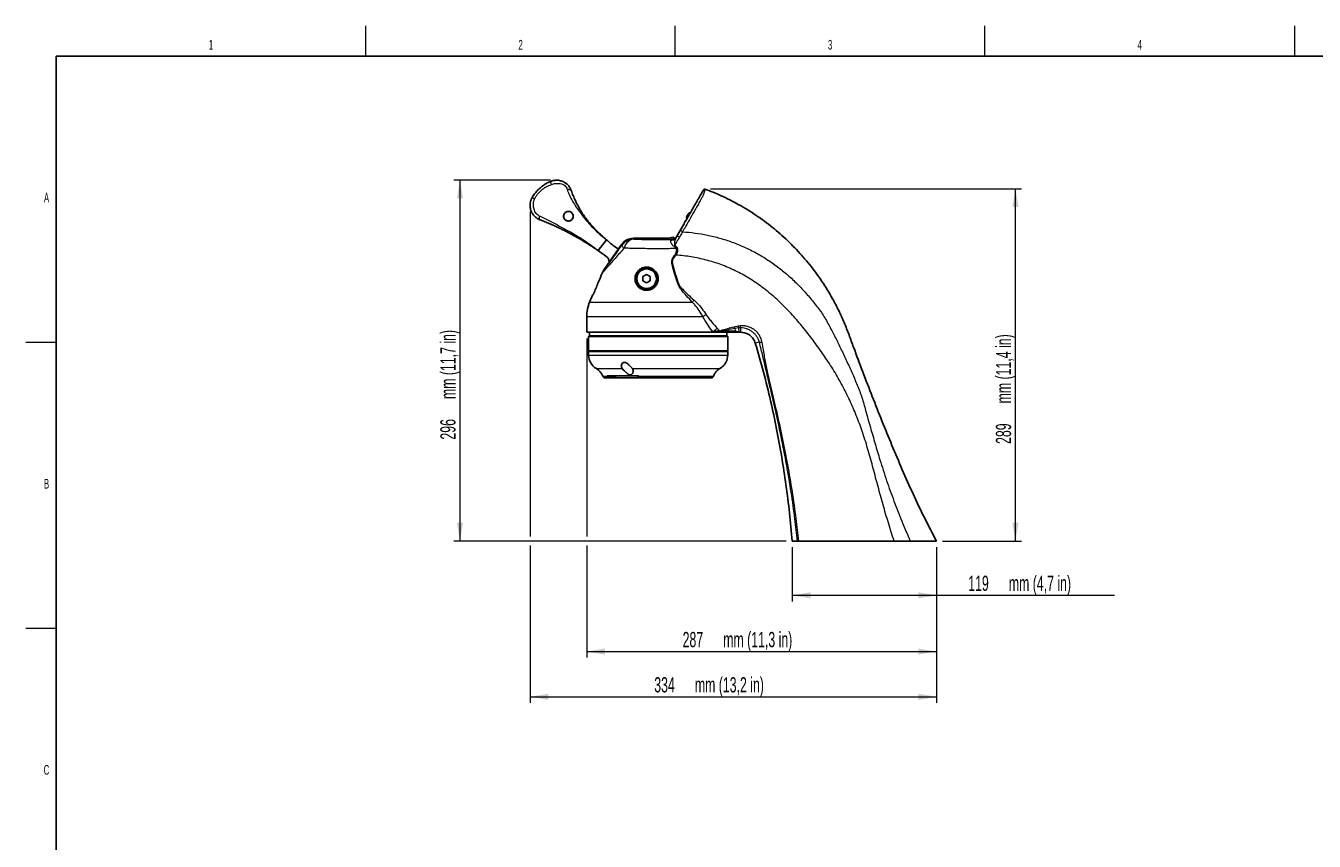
# Model space of a CAD drawing. Header units: millimetres. Extents: x 1 to 419, y 2 to 295.
# Tile 35 of 56: x 2 to 213, y 161 to 295. Entities that reach past the tile are written whole.
import ezdxf

# ---------------------------------------------------------------- set-up
doc = ezdxf.new("R2010")
doc.units = ezdxf.units.MM
doc.header["$PDSIZE"] = -1
doc.styles.add('SLDTEXTSTYLE0', font='TXT', dxfattribs={"width": 0.605})
doc.dimstyles.new('SLDDIMSTYLE4', dxfattribs={"dimtxt": 2.5, "dimasz": 3, "dimexe": 0, "dimexo": 0.0625, "dimtad": 1, "dimdec": 0, "dimlfac": 5, "dimrnd": 1e-09, "dimzin": 12, "dimdsep": 46, "dimtxsty": 'SLDTEXTSTYLE0', "dimsah": 1, "dimcen": 0.09, "dimadec": 0, "dimazin": 3, "dimtfac": 1, "dimtofl": 0, "dimtmove": 0, "dimatfit": 3, "dimfxl": 1, "dimfrac": 2, "dimtolj": 1, "dimtzin": 12, "dimarcsym": 0})

# ---------------------------------------------------------------- blocks, each defined once
blk = doc.blocks.new('_D_8')
at = {"color": 7, "linetype": 'Continuous', "lineweight": 18}
for p, q in [((84.37, 264), (84.37, 210.62)), ((84.37, 209.12), (84.37, 183.29)), ((151.17, 208.87), (151.17, 183.29)), ((84.37, 184.29), (151.17, 184.29))]:
    blk.add_line(p, q, dxfattribs=at)
for points in [[(84.37, 184.29), (87.37, 183.79), (87.37, 184.79)], [(151.17, 184.29), (148.17, 184.79), (148.17, 183.79)]]:
    blk.add_solid(points, dxfattribs=at)
at = {"color": 7, "linetype": 'Continuous', "lineweight": 18, "char_height": 2.5, "attachment_point": 1, "style": 'SLDTEXTSTYLE0'}
for s, insert in [('334', (104.79, 187.51)), ('mm (13,2 in)', (111.46, 187.51))]:
    blk.add_mtext(s, dxfattribs=dict(at, insert=insert))
blk = doc.blocks.new('_D_9')
at = {"color": 7, "linetype": 'Continuous', "lineweight": 18}
for p, q in [((87.74, 269.14), (71.85, 269.14)), ((72.85, 269.14), (72.85, 209.87)), ((126.47, 209.87), (71.85, 209.87))]:
    blk.add_line(p, q, dxfattribs=at)
for points in [[(72.85, 269.14), (72.35, 266.14), (73.35, 266.14)], [(72.85, 209.87), (73.35, 212.87), (72.35, 212.87)]]:
    blk.add_solid(points, dxfattribs=at)
at = {"color": 7, "linetype": 'Continuous', "lineweight": 18, "char_height": 2.5, "attachment_point": 1, "rotation": 90, "style": 'SLDTEXTSTYLE0'}
for s, insert in [('mm (11,7 in)', (69.63, 233.19)), ('296', (69.63, 226.53))]:
    blk.add_mtext(s, dxfattribs=dict(at, insert=insert))
blk = doc.blocks.new('_D_10')
at = {"color": 7, "linetype": 'Continuous', "lineweight": 18}
for p, q in [((127.47, 208.87), (127.47, 199.96)), ((151.17, 208.87), (151.17, 199.96)), ((127.47, 200.96), (151.17, 200.96)), ((151.17, 200.96), (180.44, 200.96))]:
    blk.add_line(p, q, dxfattribs=at)
for points in [[(127.47, 200.96), (130.47, 200.46), (130.47, 201.46)], [(151.17, 200.96), (148.17, 201.46), (148.17, 200.46)]]:
    blk.add_solid(points, dxfattribs=at)
at = {"color": 7, "linetype": 'Continuous', "lineweight": 18, "char_height": 2.5, "attachment_point": 1, "style": 'SLDTEXTSTYLE0'}
for s, insert in [('119', (156.39, 204.18)), ('mm (4,7 in)', (163.06, 204.18))]:
    blk.add_mtext(s, dxfattribs=dict(at, insert=insert))
blk = doc.blocks.new('_D_11')
at = {"color": 7, "linetype": 'Continuous', "lineweight": 18}
for p, q in [((93.69, 243.16), (93.69, 210.62)), ((93.69, 209.12), (93.69, 190.72)), ((151.17, 208.87), (151.17, 190.72)), ((93.69, 191.72), (151.17, 191.72))]:
    blk.add_line(p, q, dxfattribs=at)
for points in [[(93.69, 191.72), (96.69, 191.22), (96.69, 192.22)], [(151.17, 191.72), (148.17, 192.22), (148.17, 191.22)]]:
    blk.add_solid(points, dxfattribs=at)
at = {"color": 7, "linetype": 'Continuous', "lineweight": 18, "char_height": 2.5, "attachment_point": 1, "style": 'SLDTEXTSTYLE0'}
for s, insert in [('287', (109.45, 194.94)), ('mm (11,3 in)', (116.12, 194.94))]:
    blk.add_mtext(s, dxfattribs=dict(at, insert=insert))
blk = doc.blocks.new('_D_12')
at = {"color": 7, "linetype": 'Continuous', "lineweight": 18}
for p, q in [((114.01, 267.72), (165.15, 267.72)), ((164.15, 209.87), (164.15, 267.72)), ((152.17, 209.87), (165.15, 209.87))]:
    blk.add_line(p, q, dxfattribs=at)
for points in [[(164.15, 267.72), (163.65, 264.72), (164.65, 264.72)], [(164.15, 209.87), (164.65, 212.87), (163.65, 212.87)]]:
    blk.add_solid(points, dxfattribs=at)
at = {"color": 7, "linetype": 'Continuous', "lineweight": 18, "char_height": 2.5, "attachment_point": 1, "rotation": 90, "style": 'SLDTEXTSTYLE0'}
for s, insert in [('mm (11,4 in)', (160.93, 232.48)), ('289', (160.93, 225.82))]:
    blk.add_mtext(s, dxfattribs=dict(at, insert=insert))

msp = doc.modelspace()

# ---------------------------------------------------------------- linework, layer by layer
at = {"color": 7, "linetype": 'Continuous', "lineweight": 18}
for p, q in [((57.375, 289.5), (57.375, 294.5)), ((108.25, 289.5), (108.25, 294.5)), ((159.125, 289.5), (159.125, 294.5)), ((210, 294.501), (210, 289.499)), ((6.5, 242.5), (1.5, 242.5)), ((6.5, 195.5), (1.5, 195.5))]:
    msp.add_line(p, q, dxfattribs=at)
at = {"color": 7, "linetype": 'Continuous', "lineweight": 25}
for p, q in [((6.5, 7.5), (6.5, 289.5)), ((6.5, 289.5), (413.5, 289.5)), ((91.1707, 267.3717), (91.1903, 267.3195)), ((86.0216, 262.6317), (85.9903, 262.6448)), ((110.1154, 263.1942), (110.1159, 263.1953)), ((110.1158, 263.1951), (110.1154, 263.1942)), ((110.1204, 263.2031), (110.1156, 263.1948)), ((110.121, 263.204), (110.1202, 263.2026)), ((110.1202, 263.2026), (110.1204, 263.2031)), ((110.2039, 263.3477), (110.121, 263.204)), ((110.2048, 263.349), (110.2039, 263.3477)), ((110.2057, 263.3508), (110.2048, 263.349)), ((110.3151, 263.5402), (110.314, 263.5384)), ((110.3153, 263.5407), (110.3151, 263.5402)), ((110.3426, 263.5878), (110.3153, 263.5407)), ((110.3451, 263.5922), (110.3426, 263.5878)), ((110.3455, 263.5929), (110.3452, 263.5938)), ((108.2719, 259.5595), (109.5761, 261.8185)), ((109.0336, 260.8681), (109.5761, 261.8185)), ((96.9146, 259.3569), (95.5574, 257.5771)), ((96.5563, 254.4854), (99.4164, 258.5701)), ((96.9232, 259.3679), (96.9147, 259.3568)), ((105.9319, 259.5921), (101.3797, 259.5921)), ((107.5312, 259.6795), (107.5057, 259.6795)), ((108.06, 259.6818), (108.1225, 259.6457)), ((108.256, 259.5686), (108.2719, 259.5595)), ((95.5576, 257.577), (95.555, 257.5736)), ((96.2308, 253.8957), (96.5563, 254.4854)), ((103.5319, 253.6523), (102.9319, 253.3059)), ((102.9319, 253.3059), (102.9319, 252.6131)), ((102.9319, 252.6131), (103.5319, 252.2666)), ((104.1319, 253.3059), (103.5319, 253.6523)), ((103.5319, 252.2666), (104.1319, 252.6131)), ((104.1319, 252.6131), (104.1319, 253.3059)), ((94.6706, 250.3795), (94.1587, 249.1138)), ((94.6706, 250.3795), (94.7494, 250.3795)), ((93.6919, 246.7143), (93.6919, 244.1595)), ((114.4666, 244.1595), (93.6919, 244.1595)), ((94.1019, 243.5595), (94.0019, 243.4595)), ((94.1019, 243.5595), (116.7619, 243.5595)), ((94.1319, 244.1595), (94.1319, 243.5595)), ((114.7597, 244.1595), (114.4666, 244.1595)), ((114.8971, 244.1595), (114.7597, 244.1595)), ((116.7319, 243.5595), (116.7319, 244.1595)), ((116.8619, 243.4595), (116.7619, 243.5595)), ((118.9662, 244.1627), (118.6662, 244.1595)), ((94.0019, 243.4595), (94.0019, 241.1195)), ((116.8619, 243.4595), (94.0019, 243.4595)), ((116.8619, 241.1195), (116.8619, 243.4595)), ((94.0019, 241.1195), (94.1019, 241.0195)), ((94.0019, 241.1195), (116.8619, 241.1195)), ((94.0019, 241.0195), (94.0019, 240.4195)), ((94.0019, 241.0195), (116.8619, 241.0195)), ((116.7619, 241.0195), (116.8619, 241.1195)), ((116.8619, 240.4195), (116.8619, 241.0195)), ((97.2664, 236.6795), (96.7217, 236.6795)), ((97.061, 236.929), (97.0449, 236.9795)), ((97.0449, 236.9795), (102.1728, 236.9795)), ((98.3866, 236.6795), (97.2664, 236.6795)), ((102.4, 236.6795), (98.3866, 236.6795)), ((98.4002, 236.6795), (98.4002, 236.9795)), ((102.0652, 236.9446), (102.0657, 236.9433)), ((114.1421, 236.6795), (102.4, 236.6795)), ((112.4635, 236.6795), (112.4635, 236.6795)), ((128.3159, 209.8695), (127.4698, 209.8695)), ((128.4666, 209.8695), (144.2026, 209.8695)), ((146.8539, 209.8695), (151.1719, 209.8695))]:
    msp.add_line(p, q, dxfattribs=at)
at = {"color": 8, "linetype": 'Continuous', "lineweight": 18}
for p, q in [((108.5052, 259.9364), (109.0336, 260.8681)), ((99.478, 258.4518), (99.4164, 258.5701)), ((101.3797, 259.5921), (101.4413, 259.4738)), ((107.4237, 259.4011), (107.4237, 259.6457)), ((108.1428, 258.4661), (108.2825, 258.3718)), ((108.3097, 259.5886), (108.5052, 259.9364)), ((108.1684, 258.2149), (108.0433, 258.2784)), ((108.356, 256.8503), (108.2274, 256.949)), ((108.4355, 257.9104), (108.2305, 257.9042)), ((94.1587, 249.1138), (111.0349, 249.1138)), ((112.8089, 246.7143), (93.6919, 246.7143)), ((117.8539, 245.076), (118.5732, 245.2191)), ((118.6587, 244.8688), (118.0565, 244.7986)), ((118.0565, 244.7986), (118.141, 244.3195)), ((118.5732, 245.2191), (118.8893, 245.2526)), ((118.9624, 244.8759), (118.6587, 244.8688)), ((118.6587, 244.8688), (118.6662, 244.1595)), ((118.9662, 244.876), (118.9623, 244.876)), ((118.9623, 244.876), (118.9624, 244.8759)), ((118.9624, 244.8759), (118.9662, 244.1627)), ((122.0459, 242.5627), (121.3941, 242.365)), ((122.0459, 242.5627), (122.046, 242.5625)), ((122.046, 242.5625), (122.0459, 242.5627)), ((94.0019, 240.4195), (116.8619, 240.4195)), ((95.2719, 238.1854), (99.5278, 238.1854)), ((101.2232, 238.1854), (115.5446, 238.1854)), ((96.351, 236.929), (97.061, 236.929)), ((97.0795, 236.8795), (98.2831, 236.8795)), ((98.2831, 236.8795), (98.2831, 236.9795)), ((102.1728, 236.9795), (102.19, 236.929)), ((102.19, 236.929), (114.5127, 236.929))]:
    msp.add_line(p, q, dxfattribs=at)
at = {"color": 8, "linetype": 'Continuous', "lineweight": 18, "flags": 128}
for points in [[(101.4413, 259.4738), (101.1861, 259.437), (100.9363, 259.3514), (100.6968, 259.2187), (100.4727, 259.0419), (100.2687, 258.8244), (100.0889, 258.5708), (99.937, 258.2864), (99.8162, 257.977)], [(102.0657, 236.9433), (102.0679, 236.9392), (102.0792, 236.9306), (102.098, 236.9252), (102.1235, 236.923), (102.1546, 236.9243), (102.19, 236.929)]]:
    msp.add_lwpolyline(points, dxfattribs=at)
at = {"color": 7, "linetype": 'Continuous', "lineweight": 25, "flags": 128}
for points in [[(95.5626, 257.5735), (95.5597, 257.5755), (95.5574, 257.5771)], [(98.9252, 257.8686), (98.5878, 258.0459), (98.1924, 258.3143)]]:
    msp.add_lwpolyline(points, dxfattribs=at)
at = {"color": 7, "linetype": 'Continuous', "lineweight": 25}
for radius in [1.7, 1.6]:
    msp.add_circle((103.5319, 252.9595), radius, dxfattribs=at)
for centre, radius, start, end in [((110.4869, 263.0149), 0.4126, 154.149825, 213.731955), ((110.6869, 263.3613), 0.4126, 86.268045, 150), ((107.4237, 260.6449), 0.9689, 274.857516, 297.827478), ((70.3053, 221.3398), 44.168, 52.991643, 55.120934), ((96.127, 255.5959), 1.27, 3.883773, 52.991643), ((100.0919, 246.7143), 6.4, 157.979777, 180), ((96.6019, 240.4195), 2.6, 180, 239.23364), ((114.2619, 240.4195), 2.6, 332.473521, 360), ((93.9419, 235.9513), 2.6, 22.089306, 59.23364), ((96.7217, 237.0795), 0.4, 202.089306, 270), ((114.1421, 237.0795), 0.4, 270, 337.910694), ((116.9219, 235.9513), 2.6, 152.552501, 157.910694)]:
    msp.add_arc(centre, radius, start, end, dxfattribs=at)
at = {"color": 8, "linetype": 'Continuous', "lineweight": 18}
for centre, radius, start, end in [((101.4449, 257.0702), 2.4036, 90.085993, 144.914007), ((100.3473, 258.713), 0.9076, 196.727293, 234.193003), ((107.3578, 258.9787), 0.4275, 51.34695, 81.126619), ((169.3344, 225.9234), 69.3069, 151.995236, 152.170874), ((97.3789, 266.1764), 13.409, 323.576639, 324.405859), ((108.4874, 259.2368), 0.6998, 51.945757, 88.547223), ((103.3318, 257.0873), 4.9663, 9.468092, 13.123079), ((108.3905, 259.9476), 2.0377, 271.264101, 275.609533), ((117.6647, 243.0817), 8.9633, 134.886381, 137.702333), ((114.1489, 245.1768), 2.0394, 113.59963, 131.072303), ((115.5506, 243.5799), 1.2293, 106.276185, 151.869267), ((115.388, 243.3959), 0.9888, 86.724771, 129.451237), ((115.7247, 243.8784), 0.3996, 104.822049, 135.295762), ((118.2528, 245.1547), 0.4067, 191.156446, 241.136679), ((119.2526, 245.1993), 0.6797, 178.32795, 209.093755)]:
    msp.add_arc(centre, radius, start, end, dxfattribs=at)
for centre, major_axis, ratio, start_param, end_param in [((100.8449, 260.7296), (4.5365, 6.4996), 0.02447187, 3.44045671, 4.3714735), ((105.4319, 259.6634), (5.3857, 0), 0.05241956, 3.87790392, 5.09122011), ((104.6885, 241.5194), (14.2879, 2.5388), 0.08613948, 0.32865419, 0.68417639)]:
    msp.add_ellipse(centre, major_axis=major_axis, ratio=ratio, start_param=start_param, end_param=end_param, dxfattribs=at)
at = {"color": 7, "linetype": 'Continuous', "lineweight": 25}
for centre, major_axis, ratio, start_param, end_param in [((101.3831, 257.1888), (-1.1101, 2.1325), 0.99825912, 5.80393305, 6.76243756), ((105.9319, 259.676), (1.6, 0), 0.05240778, 4.71238898, 5.91337865)]:
    msp.add_ellipse(centre, major_axis=major_axis, ratio=ratio, start_param=start_param, end_param=end_param, dxfattribs=at)
for points, knots in [([(87.7675, 268.9504), (87.5794, 268.8668), (87.1796, 268.6891), (86.6102, 268.3404), (86.0492, 267.9118), (85.5449, 267.4222), (85.082, 266.8679), (84.8335, 266.462), (84.703, 266.249)], [0, 0, 0, 0, 0.14834904, 0.31526694, 0.48292633, 0.6586899, 0.8208405, 1, 1, 1, 1]), ([(91.1521, 267.425), (91.1162, 267.518), (91.0477, 267.6959), (90.9039, 267.9522), (90.7336, 268.1923), (90.5538, 268.3902), (90.3819, 268.5461), (90.223, 268.6693), (90.0748, 268.7663), (89.941, 268.842), (89.8233, 268.9011), (89.6919, 268.9585), (89.5473, 269.0119), (89.3425, 269.0733), (89.108, 269.1198), (88.8561, 269.1421), (88.6222, 269.1428), (88.3448, 269.1175), (88.0501, 269.0562), (87.8521, 268.9821), (87.7675, 268.9504)], [0, 0, 0, 0, 0.07455088, 0.14252469, 0.21694694, 0.29007593, 0.33632643, 0.38450227, 0.43463327, 0.46329183, 0.49471774, 0.52891362, 0.56588148, 0.6049512, 0.68172292, 0.73634747, 0.78567558, 0.84883127, 0.93542564, 1, 1, 1, 1]), ([(95.2897, 260.876), (95.2321, 260.9332), (95.0757, 261.0888), (94.853, 261.3209), (94.6166, 261.5773), (94.4058, 261.8146), (94.1981, 262.0576), (93.994, 262.3055), (93.6807, 262.701), (93.266, 263.2639), (92.8426, 263.9062), (92.5091, 264.4615), (92.2607, 264.9048), (92.0298, 265.3471), (91.8223, 265.774), (91.6308, 266.1969), (91.4579, 266.6078), (91.2966, 267.019), (91.2005, 267.2889), (91.1521, 267.425)], [0, 0, 0, 0, 0.0318534, 0.08656306, 0.12638511, 0.16853594, 0.21033084, 0.25037792, 0.29236235, 0.40368888, 0.51496029, 0.57746921, 0.63980992, 0.70032131, 0.76139782, 0.81832016, 0.88011149, 0.939561, 1, 1, 1, 1]), ([(109.5761, 261.8185), (109.7095, 262.0495), (110.3758, 263.2035), (111.1289, 264.508), (111.8388, 265.7375), (112.1081, 266.2041), (112.3611, 266.6422), (112.566, 266.9971), (112.7157, 267.2564), (112.8054, 267.4117), (112.9057, 267.5855), (112.9733, 267.7026), (112.984, 267.7211), (112.9893, 267.7303)], [0, 0, 0, 0, 0.07156597, 0.35755871, 0.40543785, 0.45306046, 0.50187512, 0.55077325, 0.59845536, 0.69100736, 0.78361851, 0.89181682, 1, 1, 1, 1]), ([(112.9893, 267.7303), (112.9906, 267.73), (112.9983, 267.7276), (113.0059, 267.7249), (113.0122, 267.7227)], [0, 0, 0, 0, 0.16783191, 1, 1, 1, 1]), ([(151.1719, 209.8695), (150.4979, 211.1449), (149.1491, 213.6977), (147.3051, 217.6217), (145.5322, 221.5837), (143.2834, 226.909), (140.5949, 233.608), (138.2811, 239.673), (136.7978, 243.7381), (136.025, 245.7624), (135.1187, 247.7366), (134.1888, 249.5164), (133.2577, 251.1063), (132.3508, 252.518), (131.3832, 253.8946), (130.3625, 255.2257), (129.2924, 256.5077), (128.1736, 257.7403), (127.0013, 258.9289), (125.7848, 260.063), (124.5286, 261.1406), (123.234, 262.1617), (121.894, 263.1306), (120.5021, 264.0505), (119.0615, 264.9179), (117.5719, 265.7306), (116.0432, 266.4789), (114.5231, 267.1488), (113.5017, 267.5368), (113.0122, 267.7227)], [0, 0, 0, 0, 0.06036183, 0.12080714, 0.18139264, 0.2420024, 0.36270209, 0.48345173, 0.51362464, 0.54380232, 0.57409238, 0.60447161, 0.62780277, 0.65117397, 0.67466666, 0.69820006, 0.72134672, 0.74453297, 0.76783984, 0.79118748, 0.81411498, 0.83708142, 0.86016755, 0.88329436, 0.90688395, 0.93051665, 0.95428155, 0.97809088, 1, 1, 1, 1]), ([(84.703, 266.249), (84.6723, 266.1917), (84.6091, 266.0741), (84.5304, 265.8843), (84.474, 265.7115), (84.4354, 265.5585), (84.4094, 265.4273), (84.3891, 265.2853), (84.3729, 265.09), (84.3742, 264.8143), (84.4176, 264.5018), (84.4893, 264.2397), (84.561, 264.0445), (84.6429, 263.8622), (84.7508, 263.6686), (84.8701, 263.4949), (84.9972, 263.3373), (85.1299, 263.1956), (85.2799, 263.0607), (85.5522, 262.8477), (85.8027, 262.7315), (85.9984, 262.6408)], [0, 0, 0, 0, 0.04448313, 0.09135032, 0.14062219, 0.16906249, 0.19971196, 0.23257248, 0.26764557, 0.33457542, 0.42218072, 0.48423564, 0.52153122, 0.56538347, 0.62178038, 0.67396177, 0.71034723, 0.76122017, 0.8076811, 0.84973866, 1, 1, 1, 1]), ([(85.9984, 262.6408), (86.1401, 262.5859), (86.4141, 262.4798), (86.8132, 262.3196), (87.2061, 262.1579), (87.5996, 261.9914), (87.9996, 261.8176), (88.4681, 261.6087), (89.0085, 261.3595), (89.625, 261.0639), (90.242, 260.7564), (90.9142, 260.4082), (91.6437, 260.0139), (92.431, 259.5677), (93.2201, 259.099), (93.9983, 258.6144), (94.7789, 258.1075), (95.297, 257.751), (95.555, 257.5736)], [0, 0, 0, 0, 0.04435606, 0.08570744, 0.1251911, 0.16667748, 0.20695429, 0.24704056, 0.30792756, 0.36834589, 0.43070004, 0.49288124, 0.57346456, 0.65915268, 0.7449203, 0.83154619, 0.91612397, 1, 1, 1, 1]), ([(91.16, 263.8534), (91.0826, 263.9011), (90.9278, 263.9965), (90.6514, 264.0301), (90.3836, 263.9751), (90.1526, 263.8347), (89.9837, 263.6312), (89.8896, 263.3867), (89.8786, 263.1227), (89.9558, 262.8638), (90.1185, 262.641), (90.349, 262.4854), (90.6168, 262.4177), (90.8881, 262.4431), (91.1332, 262.5555), (91.3269, 262.741), (91.4491, 262.9795), (91.4867, 263.2457), (91.4338, 263.5097), (91.3145, 263.7188), (91.2037, 263.8154), (91.16, 263.8534)], [0, 0, 0, 0, 0.05501342, 0.11004958, 0.16437653, 0.21710165, 0.26852701, 0.31989593, 0.37256129, 0.42714959, 0.4830428, 0.53873929, 0.59318668, 0.64644235, 0.69905292, 0.75147964, 0.80404038, 0.85698725, 0.91051406, 0.96472625, 1, 1, 1, 1]), ([(89.9529, 262.9197), (89.996, 262.8401), (90.082, 262.6807), (90.304, 262.5143), (90.5636, 262.4285), (90.8367, 262.4361), (91.0893, 262.5333), (91.2939, 262.7074), (91.4289, 262.9375), (91.4811, 263.198), (91.4454, 263.4611), (91.3253, 263.6992), (91.1313, 263.8869), (90.8819, 264.0006), (90.6069, 264.0232), (90.3432, 263.9519), (90.1232, 263.8007), (89.9669, 263.5902), (89.8873, 263.3421), (89.8878, 263.1088), (89.9345, 262.9733), (89.9529, 262.9197)], [0, 0, 0, 0, 0.05514132, 0.1102953, 0.16507395, 0.21915367, 0.27254183, 0.3253741, 0.37787234, 0.43030885, 0.48302619, 0.53649794, 0.59119205, 0.64700919, 0.7027905, 0.75700848, 0.80924356, 0.86048266, 0.91217497, 0.96528932, 1, 1, 1, 1]), ([(110.1185, 263.1998), (110.1214, 263.2048), (110.1271, 263.2147), (110.1395, 263.2362), (110.1458, 263.247)], [0, 0, 0, 0, 0.50000338, 1, 1, 1, 1]), ([(110.1465, 263.2483), (110.1491, 263.2527), (110.1578, 263.2678), (110.1701, 263.2891), (110.1788, 263.3043)], [0, 0, 0, 0, 0.2879142, 1, 1, 1, 1]), ([(110.314, 263.5384), (110.3067, 263.5257), (110.2921, 263.5004), (110.2646, 263.4528), (110.2351, 263.4018), (110.2155, 263.3678), (110.2057, 263.3508)], [0, 0, 0, 0, 0.24999742, 0.49999656, 0.74999742, 1, 1, 1, 1]), ([(96.9232, 259.3679), (96.8311, 259.448), (96.6435, 259.6111), (96.3604, 259.8642), (96.0394, 260.1576), (95.6771, 260.4975), (95.4222, 260.7465), (95.2897, 260.876)], [0, 0, 0, 0, 0.16070218, 0.32707019, 0.50040514, 0.74025357, 1, 1, 1, 1]), ([(96.9146, 259.3569), (97.1496, 259.1578), (97.5691, 258.8024), (98.002, 258.4634), (98.1924, 258.3143)], [0, 0, 0, 0, 0.56016937, 1, 1, 1, 1]), ([(107.4237, 259.6457), (107.4421, 259.6488), (107.5033, 259.6591), (107.5197, 259.6711), (107.5312, 259.6795)], [0, 0, 0, 0, 0.29950272, 1, 1, 1, 1]), ([(107.6248, 259.3126), (107.6265, 259.3128), (107.6294, 259.3132), (107.6473, 259.3155), (107.7073, 259.3234), (107.7945, 259.3352), (107.8683, 259.3464), (107.8949, 259.3504)], [0, 0, 0, 0, 0.020565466, 0.033698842, 0.211528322, 0.715851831, 1, 1, 1, 1]), ([(107.876, 259.788), (107.9085, 259.7693), (107.971, 259.7331), (108.0311, 259.6985), (108.06, 259.6818)], [0, 0, 0, 0, 0.519587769, 1, 1, 1, 1]), ([(108.0535, 259.3766), (108.0419, 259.3737), (108.017, 259.3673), (107.9745, 259.361), (107.9307, 259.3555), (107.9069, 259.3521), (107.8949, 259.3504)], [0, 0, 0, 0, 0.25644329, 0.55186656, 0.77195655, 1, 1, 1, 1]), ([(108.2788, 259.558), (108.2554, 259.5268), (108.201, 259.4542), (108.1082, 259.3971), (108.0482, 259.3747), (108.0523, 259.3758), (108.0535, 259.3761)], [0, 0, 0, 0, 0.25753204, 0.59936032, 0.87847318, 1, 1, 1, 1]), ([(108.2271, 259.5853), (108.2157, 259.5919), (108.1909, 259.6062), (108.1466, 259.6318), (108.1225, 259.6457)], [0, 0, 0, 0, 0.45530537, 1, 1, 1, 1]), ([(108.2833, 259.5541), (108.2918, 259.5653), (108.3006, 259.5767), (108.3095, 259.5883), (108.3097, 259.5886)], [0, 0, 0, 0, 0.97627892, 1, 1, 1, 1]), ([(104.8281, 251.5703), (104.6793, 251.4534), (104.3815, 251.2195), (103.822, 251.0546), (103.2587, 251.0525), (102.7201, 251.2113), (102.2252, 251.5351), (101.8968, 251.948), (101.7138, 252.3687), (101.6158, 252.8073), (101.6337, 253.259), (101.7635, 253.6807), (101.9576, 254.059), (102.3024, 254.4488), (102.8201, 254.7537), (103.4093, 254.8881), (104.0327, 254.8288), (104.622, 254.5606), (105.0977, 254.1016), (105.3937, 253.5008), (105.4685, 252.8241), (105.3241, 252.2608), (105.0879, 251.8429), (104.9157, 251.6623), (104.8281, 251.5703)], [0, 0, 0, 0, 0.0457129, 0.09153161, 0.13551526, 0.18078076, 0.23159264, 0.29059962, 0.32316603, 0.35670463, 0.41121877, 0.43823278, 0.4662592, 0.51436247, 0.56027947, 0.60805217, 0.65869712, 0.71161164, 0.7660829, 0.82196098, 0.87950803, 0.93852333, 0.9686887, 1, 1, 1, 1]), ([(96.2308, 253.8957), (96.0299, 253.406), (95.5901, 252.3341), (95.1512, 251.2618), (94.9129, 250.6795)], [0, 0, 0, 0, 0.456893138, 1, 1, 1, 1]), ([(94.9129, 250.6795), (94.8973, 250.6428), (94.8662, 250.5695), (94.8184, 250.4746), (94.7784, 250.4067), (94.7572, 250.3813), (94.7508, 250.3798), (94.7494, 250.3795)], [0, 0, 0, 0, 0.23877119, 0.47749795, 0.71509893, 0.9370806, 1, 1, 1, 1]), ([(114.8971, 244.1595), (114.9747, 244.1985), (115.1218, 244.2724), (115.3009, 244.3075), (115.3912, 244.3141), (115.4064, 244.3148), (115.4071, 244.3149)], [0, 0, 0, 0, 0.48174151, 0.91283157, 0.99568497, 1, 1, 1, 1]), ([(115.4407, 244.1595), (115.3847, 244.1595), (115.2275, 244.1595), (115.0265, 244.1595), (114.8971, 244.1595)], [0, 0, 0, 0, 0.35621056, 1, 1, 1, 1]), ([(118.5888, 244.1595), (118.4779, 244.1595), (118.2668, 244.1595), (117.8967, 244.1595), (117.4796, 244.1595), (116.995, 244.1595), (116.4294, 244.1595), (115.9008, 244.1595), (115.5526, 244.1595), (115.4407, 244.1595)], [0, 0, 0, 0, 0.16336211, 0.31121646, 0.45904865, 0.60907499, 0.75910549, 0.9225405, 1, 1, 1, 1]), ([(118.141, 244.3195), (118.1422, 244.3193), (118.1437, 244.319), (118.1671, 244.3148), (118.258, 244.2965), (118.4271, 244.2485), (118.5292, 244.1923), (118.5888, 244.1595)], [0, 0, 0, 0, 0.005874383, 0.008145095, 0.119997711, 0.48633483, 1, 1, 1, 1]), ([(118.5888, 244.1595), (118.6115, 244.1595), (118.6369, 244.1595), (118.6634, 244.1595), (118.6662, 244.1595)], [0, 0, 0, 0, 0.89471119, 1, 1, 1, 1]), ([(121.3941, 242.365), (121.292, 242.6157), (121.0877, 243.1173), (120.5017, 243.6949), (119.7775, 244.0878), (119.237, 244.1377), (118.9662, 244.1627)], [0, 0, 0, 0, 0.24969549, 0.49942933, 0.74920735, 1, 1, 1, 1]), ([(121.3941, 242.365), (121.8564, 240.7778), (122.7696, 237.6427), (123.9179, 232.934), (124.9107, 228.2884), (125.7511, 223.6807), (126.4556, 219.0892), (127.0432, 214.4898), (127.3274, 211.4119), (127.4698, 209.8695)], [0, 0, 0, 0, 0.14973797, 0.29577771, 0.43892537, 0.58004331, 0.72000214, 0.85969066, 1, 1, 1, 1]), ([(99.5278, 238.1854), (99.4679, 238.2785), (99.3534, 238.4564), (99.3747, 238.7692), (99.4822, 239.0175), (99.6412, 239.1696), (99.7919, 239.2317), (99.9674, 239.2246), (100.1871, 239.1356), (100.484, 238.9281), (100.829, 238.6157), (101.0933, 238.3465), (101.1971, 238.2178), (101.2232, 238.1854)], [0, 0, 0, 0, 0.13035291, 0.2489439, 0.37041726, 0.43046312, 0.47992519, 0.52975702, 0.58324466, 0.66960838, 0.80944085, 0.95204369, 1, 1, 1, 1]), ([(101.2232, 238.1854), (101.2701, 238.0913), (101.3707, 237.8892), (101.2984, 237.5569), (101.1601, 237.3099), (101.0204, 237.1859), (100.8853, 237.1378), (100.7356, 237.1503), (100.5382, 237.2407), (100.2493, 237.4662), (99.9218, 237.7836), (99.6607, 238.0426), (99.5556, 238.1555), (99.5278, 238.1854)], [0, 0, 0, 0, 0.136008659, 0.292308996, 0.387757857, 0.444617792, 0.487066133, 0.529768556, 0.580083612, 0.668758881, 0.825809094, 0.953877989, 1, 1, 1, 1]), ([(114.6134, 237.1479), (114.6133, 237.1476), (114.6067, 237.1339), (114.6164, 237.1543), (114.6567, 237.2386), (114.7821, 237.4676), (115.0202, 237.7832), (115.3164, 238.0426), (115.4968, 238.1555), (115.5446, 238.1854)], [0, 0, 0, 0, 0.00192005, 0.08501153, 0.18291586, 0.35546249, 0.66105484, 0.9102546, 1, 1, 1, 1]), ([(115.5446, 238.1854), (115.6842, 238.2786), (115.9508, 238.4566), (116.2575, 238.7686), (116.4461, 239.0194), (116.5379, 239.1667), (116.5723, 239.2269), (116.5685, 239.2202), (116.5674, 239.2183)], [0, 0, 0, 0, 0.26064012, 0.49776234, 0.74064785, 0.86070931, 0.95960852, 1, 1, 1, 1]), ([(97.0795, 236.8795), (97.0789, 236.8809), (97.0719, 236.8968), (97.0662, 236.9137), (97.061, 236.929)], [0, 0, 0, 0, 0.09246514, 1, 1, 1, 1]), ([(97.2664, 236.6795), (97.2662, 236.6795), (97.2536, 236.6795), (97.2167, 236.6863), (97.1661, 236.7251), (97.1165, 236.7997), (97.09, 236.8568), (97.0795, 236.8795)], [0, 0, 0, 0, 0.0033793, 0.20943846, 0.61894036, 0.8487914, 1, 1, 1, 1]), ([(98.2831, 236.8795), (98.2834, 236.8791), (98.2978, 236.8648), (98.3414, 236.8174), (98.3872, 236.7506), (98.4066, 236.6918), (98.3929, 236.6833), (98.3866, 236.6795)], [0, 0, 0, 0, 0.00381285, 0.15898394, 0.5234325, 0.78217689, 1, 1, 1, 1]), ([(102.0675, 236.9453), (102.0706, 236.9337), (102.0865, 236.873), (102.1496, 236.7823), (102.2582, 236.7059), (102.3487, 236.6732), (102.3944, 236.6813), (102.3993, 236.6821)], [0, 0, 0, 0, 0.0760437, 0.39789122, 0.68878526, 0.9666826, 1, 1, 1, 1]), ([(128.4666, 209.8695), (128.4246, 209.8695), (128.347, 209.8695), (128.3257, 209.8695), (128.3159, 209.8695)], [0, 0, 0, 0, 0.5410148, 1, 1, 1, 1]), ([(146.8539, 209.8695), (146.5949, 209.8695), (146.0786, 209.8695), (145.3763, 209.8695), (144.7353, 209.8695), (144.3799, 209.8695), (144.2026, 209.8695)], [0, 0, 0, 0, 0.25085126, 0.4999763, 0.75061416, 1, 1, 1, 1])]:
    msp.add_open_spline(points, degree=3, knots=knots, dxfattribs=at)
at = {"color": 8, "linetype": 'Continuous', "lineweight": 18}
for points, knots in [([(87.8931, 268.4427), (87.8691, 268.5123), (87.8203, 268.6539), (87.7752, 268.8137), (87.7538, 268.9231), (87.763, 268.9414), (87.7675, 268.9504)], [0, 0, 0, 0, 0.24557773, 0.5, 0.75442227, 1, 1, 1, 1]), ([(85.1135, 266.0447), (85.2681, 266.3189), (85.5767, 266.8664), (86.2492, 267.537), (87.0182, 268.0718), (87.5996, 268.3183), (87.8931, 268.4427)], [0, 0, 0, 0, 0.24834725, 0.49585281, 0.74554634, 1, 1, 1, 1]), ([(87.8931, 268.4427), (88.1203, 268.5076), (88.586, 268.6406), (89.2191, 268.6184), (89.725, 268.4837), (90.0821, 268.2776), (90.3471, 267.9797), (90.4296, 267.7552), (90.4711, 267.6423)], [0, 0, 0, 0, 0.23030928, 0.47192835, 0.60484779, 0.737592, 0.86807867, 1, 1, 1, 1]), ([(90.4711, 267.6423), (90.5542, 267.6478), (90.7238, 267.6588), (90.9316, 267.6194), (91.0874, 267.5428), (91.1308, 267.4637), (91.1521, 267.425)], [0, 0, 0, 0, 0.2450495, 0.5, 0.7549505, 1, 1, 1, 1]), ([(90.4711, 267.6423), (90.5227, 267.4822), (90.626, 267.1614), (90.9132, 266.5087), (91.3517, 265.6852), (91.9592, 264.7291), (92.6684, 263.7442), (93.4235, 262.7127), (94.3151, 261.7201), (94.9378, 261.095), (95.2492, 260.7824)], [0, 0, 0, 0, 0.06450745, 0.12919248, 0.25850621, 0.38631793, 0.5113542, 0.67498733, 0.83749262, 1, 1, 1, 1]), ([(113.0083, 267.1803), (113.0083, 267.1803), (113.0016, 267.1455), (112.9632, 267.0248), (112.8209, 266.6953), (112.5944, 266.2348), (112.4142, 265.8945), (112.3322, 265.7434), (112.3322, 265.7434)], [0, 0, 0, 0, 0.00000536, 0.208491, 0.4781494, 0.76876972, 0.99999464, 1, 1, 1, 1]), ([(113.0122, 267.7227), (113.0327, 267.7017), (113.0739, 267.6594), (113.0709, 267.4741), (113.0355, 267.2898), (113.0083, 267.1803), (113.0083, 267.1803)], [0, 0, 0, 0, 0.32891607, 0.66352522, 0.99999732, 1, 1, 1, 1]), ([(85.1135, 266.0447), (85.0556, 266.0759), (84.9379, 266.1391), (84.8087, 266.2053), (84.7219, 266.2466), (84.7092, 266.2482), (84.703, 266.249)], [0, 0, 0, 0, 0.24613845, 0.5, 0.75386155, 1, 1, 1, 1]), ([(85.8731, 263.2579), (85.7554, 263.3304), (85.5184, 263.4762), (85.2706, 263.8289), (85.1026, 264.1924), (84.96, 264.671), (84.9087, 265.1634), (84.9632, 265.6682), (85.0629, 265.918), (85.1135, 266.0447)], [0, 0, 0, 0, 0.13469747, 0.27114172, 0.39946501, 0.51516141, 0.74550253, 0.87090472, 1, 1, 1, 1]), ([(112.3322, 265.7434), (112.3322, 265.7434), (112.2008, 265.5126), (111.5439, 264.3589), (110.5815, 262.6691), (109.7502, 261.2102), (109.4447, 260.6741)], [0, 0, 0, 0, 0.00000205, 0.13653628, 0.68267323, 1, 1, 1, 1]), ([(85.8731, 263.2579), (85.8633, 263.1811), (85.8434, 263.0246), (85.8605, 262.8364), (85.9099, 262.6968), (85.9692, 262.6592), (85.9984, 262.6408)], [0, 0, 0, 0, 0.24544413, 0.5, 0.75455587, 1, 1, 1, 1]), ([(95.555, 257.5736), (95.3057, 257.7655), (94.8069, 258.1493), (94.0661, 258.6838), (93.2061, 259.2709), (92.2011, 259.9089), (91.1335, 260.5067), (90.1729, 261.0348), (89.3371, 261.5031), (88.4777, 261.9638), (87.6019, 262.4111), (86.7282, 262.8443), (86.158, 263.1201), (85.8731, 263.2579)], [0, 0, 0, 0, 0.08147944, 0.16297568, 0.24488238, 0.36785231, 0.4912004, 0.57428192, 0.65720532, 0.74076823, 0.82630786, 0.91321775, 1, 1, 1, 1]), ([(95.2897, 260.876), (95.2919, 260.8719), (95.2966, 260.8635), (95.29, 260.8395), (95.2738, 260.8108), (95.2572, 260.7916), (95.2492, 260.7824)], [0, 0, 0, 0, 0.24092758, 0.5, 0.75907242, 1, 1, 1, 1]), ([(95.2492, 260.7824), (95.4197, 260.6197), (95.7598, 260.2952), (96.3233, 259.8272), (96.7226, 259.5215), (96.9232, 259.3679)], [0, 0, 0, 0, 0.33358708, 0.66526496, 1, 1, 1, 1]), ([(109.4446, 260.6739), (109.4446, 260.6739), (109.3086, 260.4457), (109.1325, 260.1493), (108.959, 259.8558), (108.9188, 259.7879)], [0, 0, 0, 0, 0.00001152, 0.76847227, 1, 1, 1, 1]), ([(109.4446, 260.6739), (110.126, 260.6141), (111.4939, 260.494), (113.5374, 260.1405), (115.5644, 259.651), (117.5946, 259.0002), (119.6092, 258.1834), (121.5881, 257.1928), (123.4781, 256.0579), (125.2619, 254.7902), (126.9358, 253.4067), (128.4987, 251.9179), (129.9582, 250.3449), (131.2953, 248.6898), (132.591, 247.0155), (133.5774, 245.1642), (134.561, 243.3152), (135.4774, 241.4052), (136.4032, 239.459), (137.3023, 237.482), (138.1535, 235.4824), (138.9642, 233.4334), (139.5745, 231.0847), (140.308, 228.5543), (141.0761, 225.862), (141.9464, 222.9469), (142.9521, 219.806), (144.1631, 216.4403), (145.4573, 213.1312), (146.3889, 210.9555), (146.8539, 209.8695)], [0, 0, 0, 0, 0.03049176, 0.06121154, 0.09216278, 0.12306193, 0.15568844, 0.18836817, 0.22089327, 0.25306523, 0.28496384, 0.31670562, 0.3482801, 0.37956521, 0.41059693, 0.44146454, 0.47174335, 0.5029566, 0.53478948, 0.56671234, 0.59858451, 0.63053649, 0.66348876, 0.70633312, 0.74825377, 0.78922565, 0.84294282, 0.89562031, 0.94789629, 1, 1, 1, 1]), ([(107.4237, 259.4011), (107.4875, 259.4089), (107.6174, 259.4248), (107.7784, 259.4837), (107.9233, 259.5624), (108.0118, 259.6344), (108.0519, 259.6739), (108.06, 259.6818)], [0, 0, 0, 0, 0.17399814, 0.3538654, 0.63919403, 0.92751649, 1, 1, 1, 1]), ([(108.0433, 258.2784), (107.9954, 258.3053), (107.8807, 258.3695), (107.7122, 258.566), (107.5619, 258.8221), (107.4778, 259.0671), (107.4987, 259.2011), (107.5567, 259.2737), (107.5998, 259.2983), (107.6248, 259.3126)], [0, 0, 0, 0, 0.08344071, 0.19945605, 0.41094678, 0.63557685, 0.8296649, 0.90141983, 1, 1, 1, 1]), ([(107.8949, 259.3504), (107.9034, 259.3609), (108.0009, 259.4818), (108.0645, 259.5675), (108.1225, 259.6457)], [0, 0, 0, 0, 0.087247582, 1, 1, 1, 1]), ([(108.3097, 259.5886), (108.2716, 259.5021), (108.1914, 259.3196), (108.1222, 259.0072), (108.0863, 258.7381), (108.087, 258.564), (108.1112, 258.4982), (108.1252, 258.4769), (108.1383, 258.4689), (108.1428, 258.4661)], [0, 0, 0, 0, 0.26398179, 0.55681836, 0.82689604, 0.94528949, 0.96685527, 0.98866529, 1, 1, 1, 1]), ([(108.9188, 259.7879), (108.7946, 259.5774), (108.5309, 259.1304), (108.2771, 258.696), (108.1428, 258.4661)], [0, 0, 0, 0, 0.47077516, 1, 1, 1, 1]), ([(108.2825, 258.3718), (108.3184, 258.3422), (108.414, 258.2633), (108.5364, 258.1129), (108.5729, 257.9803), (108.5897, 257.9197)], [0, 0, 0, 0, 0.24581862, 0.65484348, 1, 1, 1, 1]), ([(99.8162, 257.977), (99.5648, 257.6899), (99.0615, 257.1155), (98.3393, 256.28), (97.7293, 255.5734), (97.2317, 254.9996), (96.8375, 254.5503), (96.4917, 254.1656), (96.3064, 253.9703), (96.2326, 253.8976), (96.2308, 253.8957)], [0, 0, 0, 0, 0.17603827, 0.3523313, 0.52795365, 0.64451251, 0.7609515, 0.87915778, 0.99700006, 1, 1, 1, 1]), ([(108.2305, 257.9042), (107.897, 257.8999), (107.2234, 257.891), (106.0988, 257.8843), (104.8802, 257.8836), (103.6142, 257.8911), (102.3883, 257.9066), (101.3544, 257.9275), (100.4892, 257.9514), (100.0418, 257.9684), (99.8162, 257.977)], [0, 0, 0, 0, 0.11533224, 0.2329761, 0.37064416, 0.5123061, 0.64995184, 0.79158634, 0.89496803, 1, 1, 1, 1]), ([(111.0349, 249.1138), (110.7135, 249.4554), (110.0713, 250.1379), (109.2963, 251.033), (108.7869, 251.8328), (108.4939, 252.6053), (108.2105, 253.4959), (107.9072, 254.5011), (107.6829, 255.314), (107.6571, 255.98), (107.8748, 256.4718), (108.1007, 256.7775), (108.2274, 256.949)], [0, 0, 0, 0, 0.1507716, 0.30124227, 0.37933018, 0.45756113, 0.5757046, 0.69382118, 0.81164457, 0.86038342, 0.92167529, 1, 1, 1, 1]), ([(108.356, 256.8503), (108.2187, 256.6931), (107.9773, 256.4166), (107.7459, 255.9603), (107.7471, 255.6224), (107.787, 255.4618), (107.7959, 255.4307), (107.7959, 255.4307)], [0, 0, 0, 0, 0.40067545, 0.70491579, 0.94261788, 0.99999326, 1, 1, 1, 1]), ([(108.4355, 257.9104), (108.4266, 257.9423), (108.415, 257.9842), (108.3605, 258.0699), (108.2821, 258.1454), (108.2005, 258.1952), (108.1684, 258.2149)], [0, 0, 0, 0, 0.24457104, 0.32102975, 0.73286196, 1, 1, 1, 1]), ([(108.2274, 256.949), (108.3023, 257.0727), (108.4016, 257.2364), (108.4679, 257.5668), (108.4493, 257.7635), (108.4355, 257.9104)], [0, 0, 0, 0, 0.43832638, 0.58054851, 1, 1, 1, 1]), ([(108.5897, 257.9197), (108.6028, 257.7563), (108.6288, 257.4313), (108.5056, 257.0763), (108.3923, 256.8989), (108.356, 256.8504), (108.356, 256.8504)], [0, 0, 0, 0, 0.41877965, 0.83270756, 0.99999045, 1, 1, 1, 1]), ([(144.2026, 209.8694), (143.8844, 210.8604), (143.2477, 212.8436), (142.3809, 215.8347), (141.5635, 218.8245), (140.7836, 221.7899), (139.9826, 224.7064), (139.1194, 227.5018), (138.1538, 230.1675), (137.0726, 232.6987), (135.8621, 235.1598), (134.5151, 237.5577), (133.0487, 239.8554), (131.4812, 242.0621), (129.8779, 244.1991), (128.1835, 246.2515), (126.3993, 248.1857), (124.5108, 249.9817), (122.504, 251.6189), (120.3683, 253.0716), (118.109, 254.3134), (115.7504, 255.3151), (113.3231, 256.0652), (110.8536, 256.5862), (109.1881, 256.7624), (108.356, 256.8504)], [0, 0, 0, 0, 0.049351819, 0.098770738, 0.148167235, 0.197313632, 0.24574276, 0.293223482, 0.336991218, 0.380093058, 0.423068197, 0.466317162, 0.509802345, 0.551672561, 0.594060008, 0.635826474, 0.67718774, 0.718141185, 0.758694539, 0.799277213, 0.839915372, 0.880322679, 0.920316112, 0.960192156, 1, 1, 1, 1]), ([(107.7959, 255.4307), (107.7959, 255.4307), (107.9309, 254.8867), (108.2359, 253.8012), (108.5818, 252.7211), (108.7656, 252.182), (108.7656, 252.182)], [0, 0, 0, 0, 0.00000337, 0.49945812, 0.99999663, 1, 1, 1, 1]), ([(108.7656, 252.182), (108.7656, 252.182), (108.8275, 252.031), (109.0101, 251.7392), (109.3749, 251.2996), (109.8134, 250.8405), (110.4783, 250.2017), (110.9941, 249.7407), (111.3393, 249.4323)], [0, 0, 0, 0, 0.00000315, 0.13354029, 0.27284765, 0.45356771, 0.63440896, 1, 1, 1, 1]), ([(112.8089, 246.7143), (112.61, 247.0486), (112.2066, 247.7265), (111.5961, 248.5446), (111.1679, 248.979), (111.0349, 249.1138)], [0, 0, 0, 0, 0.40159875, 0.81421129, 1, 1, 1, 1]), ([(111.3393, 249.4323), (111.4861, 249.2965), (111.9441, 248.8731), (112.6309, 248.0668), (113.0968, 247.3887), (113.3324, 247.0456)], [0, 0, 0, 0, 0.18914729, 0.58980531, 1, 1, 1, 1]), ([(114.4666, 244.1595), (114.1847, 244.5422), (113.7589, 245.1201), (113.1975, 245.9943), (112.9388, 246.4737), (112.8089, 246.7143)], [0, 0, 0, 0, 0.49398604, 0.74605531, 1, 1, 1, 1]), ([(113.3324, 247.0456), (113.4785, 246.8357), (113.7717, 246.4143), (114.4071, 245.6334), (114.8854, 245.1106), (115.2061, 244.7599)], [0, 0, 0, 0, 0.24635564, 0.49449601, 1, 1, 1, 1]), ([(115.2061, 244.7599), (115.2943, 244.6521), (115.3979, 244.5255), (115.4384, 244.4016), (115.4445, 244.3831)], [0, 0, 0, 0, 0.85081317, 1, 1, 1, 1]), ([(115.4445, 244.3831), (115.4365, 244.3658), (115.4251, 244.3414), (115.4112, 244.3208), (115.4071, 244.3149)], [0, 0, 0, 0, 0.70890021, 1, 1, 1, 1]), ([(115.4071, 244.3149), (115.4279, 244.3035), (115.4957, 244.2665), (115.5706, 244.2654), (115.6225, 244.2647)], [0, 0, 0, 0, 0.30670875, 1, 1, 1, 1]), ([(115.4445, 244.3831), (115.6234, 244.4334), (116.0939, 244.5656), (116.8858, 244.7923), (117.5302, 244.9812), (117.8539, 245.076)], [0, 0, 0, 0, 0.23399995, 0.61530456, 1, 1, 1, 1]), ([(118.0565, 244.7986), (117.6363, 244.7104), (116.7888, 244.5327), (116.0133, 244.3545), (115.6225, 244.2647)], [0, 0, 0, 0, 0.49591823, 1, 1, 1, 1]), ([(118.8893, 245.2526), (119.0235, 245.2611), (119.3578, 245.2821), (119.9066, 245.2184), (120.5144, 245.0339), (121.0685, 244.7314), (121.5471, 244.3324), (121.9372, 243.8581), (122.2402, 243.3042), (122.3929, 242.8424), (122.4447, 242.5771), (122.4565, 242.5164)], [0, 0, 0, 0, 0.08140516, 0.20278078, 0.32901271, 0.46049409, 0.57902325, 0.70191822, 0.8287878, 0.96079033, 1, 1, 1, 1]), ([(118.8893, 245.2526), (118.8897, 245.246), (118.8918, 245.2173), (118.8992, 245.1298), (118.9149, 245.0071), (118.9386, 244.9058), (118.9549, 244.8853), (118.9623, 244.876)], [0, 0, 0, 0, 0.03251433, 0.14041915, 0.44488388, 0.74934401, 1, 1, 1, 1]), ([(122.0459, 242.5627), (122.0459, 242.5627), (122.033, 242.6109), (121.9714, 242.8208), (121.8162, 243.189), (121.5361, 243.6305), (121.1882, 244.0155), (120.7766, 244.3472), (120.3113, 244.6074), (119.8062, 244.7857), (119.3553, 244.8665), (119.0741, 244.8775), (118.9662, 244.876), (118.9662, 244.876)], [0, 0, 0, 0, 0.00000287, 0.03824977, 0.16621518, 0.29429418, 0.41669721, 0.53911991, 0.67315912, 0.79745149, 0.92165712, 0.99999713, 1, 1, 1, 1]), ([(128.3159, 209.8695), (128.1851, 211.0673), (127.8918, 213.7531), (127.3069, 217.8914), (126.6548, 221.8179), (126.0086, 225.2541), (125.4044, 228.2119), (124.8664, 230.6655), (124.4224, 232.604), (124.0885, 234.0354), (123.7491, 235.4756), (123.4303, 236.8265), (123.1466, 238.0502), (122.8929, 239.1526), (122.638, 240.2364), (122.3658, 241.3581), (122.1561, 242.1477), (122.0459, 242.5627)], [0, 0, 0, 0, 0.1077833, 0.24165975, 0.37553719, 0.4651563, 0.55477958, 0.64430053, 0.68674807, 0.72917808, 0.77274158, 0.81626578, 0.85209374, 0.88803559, 0.92410932, 0.96011757, 1, 1, 1, 1]), ([(122.4565, 242.5164), (122.4255, 242.5122), (122.341, 242.5007), (122.2129, 242.4981), (122.0955, 242.5161), (122.0621, 242.5474), (122.046, 242.5625)], [0, 0, 0, 0, 0.15251632, 0.41425915, 0.71646219, 1, 1, 1, 1]), ([(122.4565, 242.5164), (122.5334, 242.08), (122.676, 241.2705), (122.8726, 240.149), (123.0675, 239.092), (123.2841, 238.0047), (123.5455, 236.8076), (123.8475, 235.5034), (124.1797, 234.1038), (124.5181, 232.6797), (124.9155, 230.982), (125.3579, 229.028), (125.9908, 226.0814), (126.7091, 222.4075), (127.4516, 217.9933), (128.038, 213.8192), (128.3424, 211.102), (128.4666, 209.8695), (128.4666, 209.8695)], [0, 0, 0, 0, 0.04166749, 0.07728963, 0.11292415, 0.14851645, 0.18448206, 0.22560597, 0.26736304, 0.31035405, 0.35354541, 0.42034186, 0.48715756, 0.62136978, 0.7553236, 0.88937242, 0.99999965, 1, 1, 1, 1]), ([(102.19, 236.929), (102.2018, 236.8895), (102.225, 236.8115), (102.2847, 236.728), (102.3453, 236.6851), (102.3851, 236.681), (102.4, 236.6795)], [0, 0, 0, 0, 0.27739216, 0.54810813, 0.83150367, 1, 1, 1, 1])]:
    msp.add_open_spline(points, degree=3, knots=knots, dxfattribs=at)
msp.add_open_spline([(109.4446, 260.6739), (109.4208, 260.6877), (109.3732, 260.7153), (109.3013, 260.7547), (109.2329, 260.7904), (109.1708, 260.8209), (109.1174, 260.845), (109.0755, 260.8614), (109.0455, 260.8701), (109.0376, 260.8688), (109.0336, 260.8681)], degree=3, dxfattribs=at)
at = {"color": 7, "linetype": 'Continuous', "lineweight": 0}
for p in [(88.7377, 269.1417), (84.3748, 265.0027)]:
    msp.add_point(p, dxfattribs=at)

# ---------------------------------------------------------------- texts
at = {"color": 7, "linetype": 'Continuous', "lineweight": 0, "char_height": 1.5875, "attachment_point": 2, "style": 'SLDTEXTSTYLE0'}
for s, insert in [('1', (31.9448, 292.1781)), ('2', (82.8198, 292.1781)), ('3', (133.6948, 292.1781)), ('4', (184.5698, 292.1781)), ('A', (4.9138, 267.0781)), ('B', (4.9138, 220.0781)), ('C', (4.9046, 173.0781))]:
    msp.add_mtext(s, dxfattribs=dict(at, insert=insert))

# ---------------------------------------------------------------- dimensions: what is measured, and where the dimension line sits
at = {"color": 7, "linetype": 'Continuous', "lineweight": 18}
for base, p1, p2, text, picture, middle in [((72.8507, 209.8695), (88.7377, 269.1417), (127.4698, 209.8695), '<> mm (11,7 in)', '_D_9', (72.8507, 239.5056)), ((164.1509, 267.7227), (151.1719, 209.8695), (113.0122, 267.7227), '<> mm (11,4 in)', '_D_12', (164.1509, 238.7961))]:
    dim = msp.add_linear_dim(base=base, p1=p1, p2=p2, angle=90, text=text, dimstyle='SLDDIMSTYLE4', dxfattribs=at)
    dim.commit()
    dim.dimension.update_dxf_attribs({"geometry": picture, "text_midpoint": middle, "dimtype": 160})
for base, p1, text, picture, middle in [((151.1719, 184.2871), (84.3748, 265.0027), '<> mm (13,2 in)', '_D_8', (117.7733, 184.2871)), ((151.1719, 191.7217), (93.6919, 244.1595), '<> mm (11,3 in)', '_D_11', (122.4319, 191.7217)), ((151.1719, 200.9587), (127.4698, 209.8695), '<> mm (4,7 in)', '_D_10', (168.4188, 200.9587))]:
    dim = msp.add_linear_dim(base=base, p1=p1, p2=(151.1719, 209.8695), text=text, dimstyle='SLDDIMSTYLE4', dxfattribs=at)
    dim.commit()
    dim.dimension.update_dxf_attribs({"geometry": picture, "text_midpoint": middle, "dimtype": 160})

doc.saveas('drawing.dxf')
